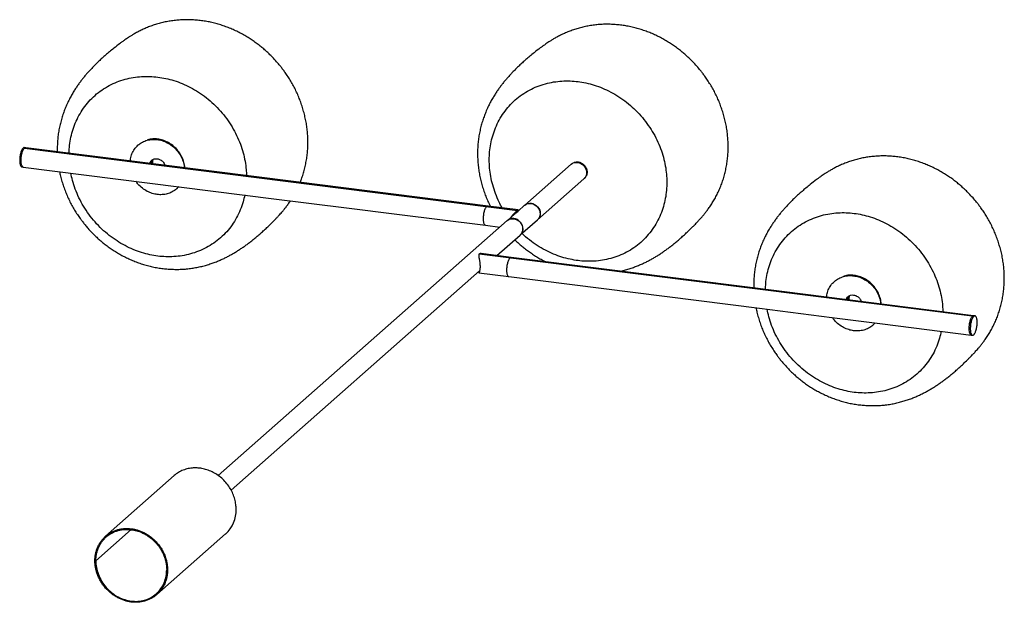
# Paper-space layout '_Dimétrica' of a CAD drawing. Header units: millimetres. Extents: x -115 to 900, y -38 to 562.
import ezdxf

# ---------------------------------------------------------------- set-up
doc = ezdxf.new("R2010")
doc.units = ezdxf.units.MM

psp = doc.layouts.new('_Dimétrica')

# ---------------------------------------------------------------- linework, layer by layer
at = {"color": 7, "linetype": 'Continuous', "lineweight": 25}
for p, q in [((-108.8, 430), (-110.2, 430.2)), ((-110, 429.5), (398.1, 365.5)), ((7.5, 433.1), (6.9, 432.7)), ((-112.7, 410.4), (-111.3, 410.2)), ((19.5, 414.7), (19.3, 413.9)), ((20.4, 414), (20.5, 413.7)), ((453.2, 413), (405.5, 370.9)), ((453.5, 413.2), (453.7, 413.5)), ((455, 414.2), (455.1, 414.5)), ((456, 414.5), (456.3, 414.9)), ((418.7, 355.9), (466.4, 398)), ((466.9, 398.5), (466.6, 398.3)), ((468.7, 400.9), (468.3, 400.6)), ((46.6, 387.7), (47.2, 388.1)), ((398.6, 366.1), (367.6, 370)), ((398.1, 365.5), (398.1, 364.1)), ((405.3, 370.8), (398.5, 364.8)), ((412.5, 372.7), (411.6, 372.7)), ((394.8, 361.5), (387.6, 355.2)), ((398.1, 364.4), (395, 361.7)), ((400.8, 340.2), (418.5, 355.8)), ((387.4, 355), (89.7, 92.4)), ((365.1, 350.2), (379.8, 348.3)), ((376.8, 319), (400.7, 340)), ((866.6, 256.6), (358.5, 320.6)), ((391.5, 317.1), (360.5, 321)), ((102.9, 77.4), (358.9, 303.2)), ((358, 301.2), (389, 297.3)), ((725, 292.8), (724.5, 292.4)), ((738, 273.7), (738, 273.4)), ((869.3, 256.9), (867.9, 257.1)), ((764.2, 247.4), (764.7, 247.8)), ((865.4, 237.2), (866.8, 237.1)), ((44.3, 92.4), (-26.5, 30)), ((0, 36.8), (-36.5, 4.6)), ((26.5, -30), (97.2, 32.4))]:
    psp.add_line(p, q, dxfattribs=at)
at = {"color": 7, "linetype": 'Continuous', "lineweight": 25, "flags": 128}
for points in [[(367.6, 370), (169.9, 394.9), (82.7, 405.9), (-108.8, 430)], [(-111.3, 410.2), (147, 377.6), (221.7, 368.2), (273.7, 361.7), (365.1, 350.2)], [(453.2, 413), (454.7, 414), (456.4, 414.7), (458.1, 415), (459.8, 414.9), (461.5, 414.6), (463.2, 413.8), (464.9, 412.7), (466.4, 411.3), (467.6, 409.7), (468.5, 407.9), (469, 406.1), (469.1, 404.3)], [(405.3, 370.8), (406.8, 371.8), (408.4, 372.5), (410.2, 372.7), (411.9, 372.7), (413.6, 372.3), (415.3, 371.6), (417, 370.5), (418.5, 369.1), (419.7, 367.4), (420.6, 365.6), (421.1, 363.8), (421.2, 362.1)], [(405.5, 370.9), (406.9, 371.9), (408.6, 372.6), (410.4, 372.9), (412.1, 372.8), (413.8, 372.5), (415.5, 371.7), (417.2, 370.7), (418.7, 369.2), (419.9, 367.6), (420.8, 365.8), (421.3, 364), (421.4, 362.2)], [(387.4, 355), (388.9, 356), (390.6, 356.7), (392.3, 357), (394, 356.9), (395.7, 356.6), (397.5, 355.8), (399.2, 354.8), (400.6, 353.3), (401.9, 351.7), (402.7, 349.9), (403.2, 348.1), (403.4, 346.3)], [(867.9, 257.1), (670.2, 282), (583, 293), (391.5, 317.1)], [(389, 297.3), (647.2, 264.7), (722, 255.3), (773.9, 248.8), (865.4, 237.2)]]:
    psp.add_lwpolyline(points, dxfattribs=at)
at = {"color": 7, "linetype": 'Continuous', "lineweight": 25}
for centre, radius, start, end in [((395.2, 346.3), 8.35, 312.1881, 0.9476), ((74.7, 57.1), 33.5, 312.245, 0.8906)]:
    psp.add_arc(centre, radius, start, end, dxfattribs=at)
for points, knots in [([(149.8, 518.6), (148.4, 520.2), (146.4, 522.4), (143.3, 525.5), (140.6, 528.1), (137.3, 531.1), (133.7, 534.1), (129.8, 537.1), (125.7, 540.1), (121.4, 542.9), (116.9, 545.6), (112.2, 548.2), (107.4, 550.6), (102.5, 552.7), (97.4, 554.7), (92.3, 556.5), (87, 558), (81.8, 559.3), (76.4, 560.3), (71, 561.1), (65.6, 561.6), (60.2, 561.9), (54.9, 561.9), (49.5, 561.6), (44.2, 561.1), (38.9, 560.3), (33.7, 559.3), (28.6, 558.1), (23.7, 556.6), (19, 554.9), (14.4, 553), (10.2, 551.1), (6.4, 549.1), (2.9, 547.2), (0, 545.4), (-2.6, 543.8), (-4.7, 542.4), (-6.6, 541.1), (-8.1, 540), (-9.4, 539.1), (-10.5, 538.3), (-13.4, 536.1), (-17.3, 533), (-22.3, 529), (-26.3, 525.6), (-29.9, 522.4), (-33.3, 519.3), (-36.4, 516.3), (-39.3, 513.3), (-42.1, 510.4), (-44.7, 507.6), (-47.2, 504.7), (-49.6, 501.8), (-51.9, 498.8), (-54.2, 495.7), (-56.4, 492.5), (-58.7, 489.1), (-61, 485.3), (-63.3, 481), (-65.6, 476.4), (-67.7, 471.6), (-69.6, 466.7), (-71.3, 461.7), (-72.8, 456.5), (-74, 451.1), (-75, 445.7), (-75.7, 440.1), (-76.1, 434.6), (-76.3, 429.8), (-76.2, 426.9), (-76.2, 425.9)], [0, 0, 0, 0, 0.018804, 0.026428, 0.039082, 0.052218, 0.066306, 0.081003, 0.096173, 0.111703, 0.127516, 0.143552, 0.159767, 0.176127, 0.192604, 0.209175, 0.225822, 0.242527, 0.259276, 0.276056, 0.292851, 0.309647, 0.326428, 0.343175, 0.359864, 0.376465, 0.392936, 0.409219, 0.425227, 0.440835, 0.45586, 0.470062, 0.483163, 0.494928, 0.505255, 0.514201, 0.521946, 0.528732, 0.534816, 0.540457, 0.545918, 0.551843, 0.586594, 0.610851, 0.632618, 0.652037, 0.669566, 0.685567, 0.700327, 0.71409, 0.727066, 0.73945, 0.751419, 0.763143, 0.774789, 0.786462, 0.79824, 0.811772, 0.82608, 0.841425, 0.857847, 0.873326, 0.889334, 0.905749, 0.922459, 0.939376, 0.95643, 0.973571, 0.990765, 1, 1, 1, 1]), ([(582.8, 514), (581.4, 515.5), (579.4, 517.7), (576.3, 520.8), (573.6, 523.4), (570.3, 526.4), (566.7, 529.4), (562.8, 532.4), (558.7, 535.4), (554.4, 538.2), (549.9, 541), (545.2, 543.5), (540.4, 545.9), (535.5, 548.1), (530.4, 550), (525.3, 551.8), (520.1, 553.3), (514.8, 554.6), (509.4, 555.6), (504.1, 556.4), (498.7, 556.9), (493.3, 557.2), (487.9, 557.2), (482.5, 557), (477.2, 556.4), (471.9, 555.7), (466.7, 554.6), (461.7, 553.4), (456.7, 551.9), (452, 550.2), (447.5, 548.4), (443.2, 546.4), (439.4, 544.5), (436, 542.6), (433, 540.8), (430.4, 539.1), (428.3, 537.7), (426.4, 536.4), (424.9, 535.3), (423.6, 534.4), (422.5, 533.6), (419.7, 531.5), (415.7, 528.4), (410.8, 524.4), (406.7, 520.9), (403.1, 517.7), (399.7, 514.6), (396.6, 511.6), (393.7, 508.7), (391, 505.8), (388.4, 502.9), (385.9, 500), (383.4, 497.1), (381.1, 494.1), (378.8, 491), (376.6, 487.8), (374.4, 484.4), (372.1, 480.6), (369.7, 476.4), (367.4, 471.8), (365.3, 466.9), (363.4, 462), (361.7, 457), (360.2, 451.8), (359, 446.5), (358, 441), (357.3, 435.5), (356.9, 429.9), (356.8, 424.3), (356.9, 418.6), (357.3, 413), (357.9, 407.4), (358.9, 401.8), (360.1, 396.2), (361.6, 390.7), (363.3, 385.3), (365.2, 380), (367.4, 374.8), (369.1, 371.4), (369.9, 369.7)], [0, 0, 0, 0, 0.0161817, 0.0227427, 0.033632, 0.0449365, 0.05706, 0.0697083, 0.0827624, 0.0961271, 0.1097348, 0.123535, 0.1374893, 0.151568, 0.1657473, 0.1800077, 0.1943331, 0.208709, 0.2231229, 0.2375627, 0.2520159, 0.2664699, 0.2809109, 0.2953225, 0.3096846, 0.3239709, 0.3381454, 0.3521576, 0.3659336, 0.379365, 0.3922955, 0.4045166, 0.4157905, 0.4259154, 0.4348021, 0.4425008, 0.4491663, 0.4550056, 0.4602416, 0.4650961, 0.4697954, 0.474894, 0.5047997, 0.5256741, 0.5444059, 0.5611168, 0.5762022, 0.5899718, 0.602674, 0.6145172, 0.6256843, 0.6363409, 0.6466411, 0.656731, 0.6667523, 0.6767982, 0.6869335, 0.6985791, 0.7108918, 0.7240967, 0.7382293, 0.7515501, 0.7653258, 0.7794513, 0.7938318, 0.8083896, 0.8230657, 0.8378169, 0.8526128, 0.8674317, 0.8822584, 0.8970814, 0.9118909, 0.9266805, 0.9414436, 0.9561726, 0.9708567, 0.9854792, 1, 1, 1, 1]), ([(174, 394.4), (174.4, 395.5), (175.6, 398.2), (177.1, 402.8), (178.6, 408), (179.8, 413.4), (180.8, 418.8), (181.5, 424.3), (181.9, 429.9), (182, 435.5), (181.9, 441.1), (181.5, 446.7), (180.9, 452.2), (179.9, 457.8), (178.7, 463.4), (177.3, 468.8), (175.6, 474.3), (173.7, 479.6), (171.5, 484.8), (169.1, 490), (166.5, 494.9), (163.7, 499.7), (160.9, 504.2), (158.2, 508.1), (155.7, 511.4), (153, 514.9), (151, 517.2), (149.8, 518.6)], [0, 0, 0, 0, 0.026632, 0.068317, 0.110341, 0.152577, 0.194948, 0.237401, 0.279901, 0.322425, 0.364954, 0.407475, 0.449974, 0.492441, 0.534865, 0.577232, 0.619523, 0.66171, 0.703753, 0.745581, 0.787062, 0.82793, 0.867523, 0.903669, 0.931851, 0.958425, 1, 1, 1, 1]), ([(504.1, 302.9), (504.2, 302.9), (506, 303.3), (509.3, 304.2), (514, 305.6), (518.5, 307.2), (522.7, 308.8), (526.7, 310.6), (530.4, 312.3), (533.9, 314.1), (537.3, 316), (540.5, 317.9), (543.7, 319.9), (546.9, 322), (550, 324.2), (553.2, 326.5), (556.4, 328.9), (559.6, 331.5), (563, 334.3), (566.4, 337.3), (570.1, 340.6), (574, 344.2), (577.5, 347.6), (580.2, 350.4), (581.8, 352.1), (582.9, 353.2), (584, 354.4), (585.2, 355.7), (586.6, 357.2), (588.2, 359), (590, 361.2), (592, 363.7), (594.3, 366.8), (596.8, 370.3), (599.4, 374.3), (601.9, 378.6), (604.2, 383.2), (606.4, 388), (608.4, 393), (610.1, 398.1), (611.6, 403.4), (612.8, 408.7), (613.8, 414.2), (614.5, 419.7), (614.9, 425.2), (615.1, 430.8), (614.9, 436.4), (614.5, 442), (613.9, 447.6), (613, 453.2), (611.8, 458.7), (610.3, 464.2), (608.6, 469.6), (606.7, 474.9), (604.5, 480.2), (602.1, 485.3), (599.5, 490.3), (596.7, 495.1), (593.9, 499.5), (591.2, 503.4), (588.8, 506.7), (586.1, 510.2), (584, 512.5), (582.8, 514)], [0, 0, 0, 0, 0.000902, 0.018498, 0.0355, 0.051798, 0.067317, 0.082035, 0.095983, 0.109349, 0.122742, 0.136202, 0.149854, 0.163883, 0.178476, 0.193832, 0.210157, 0.227676, 0.246638, 0.267331, 0.29011, 0.315469, 0.344236, 0.361674, 0.37255, 0.379067, 0.385168, 0.392056, 0.399509, 0.407833, 0.417345, 0.428369, 0.441226, 0.456188, 0.473392, 0.490588, 0.508728, 0.527494, 0.546658, 0.566072, 0.585645, 0.605316, 0.62505, 0.644823, 0.664617, 0.684422, 0.70423, 0.724034, 0.743828, 0.763607, 0.783365, 0.803097, 0.822794, 0.842443, 0.862024, 0.881505, 0.900825, 0.919859, 0.9383, 0.955134, 0.96826, 0.980637, 1, 1, 1, 1]), ([(-64, 424.4), (-64, 426.4), (-63.8, 431.2), (-62.7, 438.9), (-60.7, 447.2), (-57.8, 455.4), (-54, 463.3), (-49.3, 470.8), (-43.8, 477.8), (-37.5, 484.1), (-30.4, 489.6), (-22.8, 494.2), (-14.8, 497.9), (-6.5, 500.7), (2, 502.6), (10.6, 503.5), (19, 503.6), (27.3, 502.9), (35.6, 501.5), (44.1, 499.3), (52.6, 496.2), (61.1, 492.2), (69.4, 487.3), (77.5, 481.6), (85.1, 475), (92.1, 467.8), (98.4, 459.9), (104, 451.5), (108.7, 442.8), (112.5, 434), (115.4, 425), (117.3, 416.2), (118.5, 408.3), (118.6, 403.4), (118.7, 401.4)], [0, 0, 0, 0, 0.021227, 0.051299, 0.082264, 0.114015, 0.146425, 0.179346, 0.212618, 0.246067, 0.279516, 0.312788, 0.345709, 0.378119, 0.40987, 0.440835, 0.470907, 0.5, 0.529093, 0.559165, 0.59013, 0.621882, 0.654291, 0.687212, 0.720484, 0.753933, 0.787382, 0.820654, 0.853575, 0.885985, 0.917736, 0.948701, 0.978773, 1, 1, 1, 1]), ([(368.9, 417.5), (368.9, 420.2), (369.1, 425.9), (370.3, 434.2), (372.3, 442.5), (375.2, 450.7), (379, 458.7), (383.7, 466.2), (389.2, 473.1), (395.5, 479.4), (402.6, 484.9), (410.2, 489.6), (418.2, 493.3), (426.6, 496), (435.1, 497.9), (443.6, 498.8), (452, 498.9), (460.3, 498.3), (468.6, 496.8), (477.1, 494.6), (485.6, 491.5), (494.1, 487.5), (502.4, 482.7), (510.5, 476.9), (518.1, 470.4), (525.1, 463.1), (531.4, 455.2), (537, 446.9), (541.7, 438.2), (545.5, 429.3), (548.4, 420.4), (550.4, 411.5), (551.5, 402.9), (551.9, 394.4), (551.5, 386.1), (550.4, 377.7), (548.4, 369.4), (545.5, 361.2), (541.7, 353.3), (537, 345.8), (531.4, 338.8), (525.1, 332.5), (518.1, 327), (510.5, 322.4), (502.4, 318.7), (494.1, 315.9), (485.6, 314.1), (477.1, 313.1), (468.6, 313), (460.3, 313.7), (452, 315.1), (443.6, 317.3), (435.1, 320.4), (426.6, 324.4), (418.2, 329.3), (410.2, 335.1), (405, 339.3), (402.6, 341.7), (402.6, 341.7)], [0, 0, 0, 0, 0.016678, 0.033917, 0.051668, 0.06987, 0.088449, 0.107322, 0.126395, 0.14557, 0.164746, 0.183819, 0.202691, 0.22127, 0.239472, 0.257224, 0.274463, 0.291141, 0.307818, 0.325057, 0.342809, 0.361011, 0.37959, 0.398462, 0.417536, 0.436711, 0.455886, 0.474959, 0.493832, 0.512411, 0.530613, 0.548364, 0.565603, 0.582281, 0.598959, 0.616198, 0.633949, 0.652151, 0.67073, 0.689603, 0.708676, 0.727851, 0.747027, 0.7661, 0.784972, 0.803551, 0.821753, 0.839505, 0.856744, 0.873422, 0.890099, 0.907338, 0.92509, 0.943292, 0.961871, 0.980743, 0.999817, 1, 1, 1, 1]), ([(-1, 416.4), (-1, 417.2), (-0.8, 419.8), (0.6, 424), (3.1, 428.8), (6.8, 432.8), (11.3, 435.9), (16.3, 437.9), (21.5, 438.8), (26.8, 438.6), (32, 437.5), (37.2, 435.3), (42.3, 432), (46.8, 427.8), (50.4, 422.8), (53, 417.4), (54.4, 412.9), (54.5, 410.2), (54.6, 409.4)], [0, 0, 0, 0, 0.02866, 0.094545, 0.163169, 0.233249, 0.303329, 0.371954, 0.437839, 0.5, 0.562162, 0.628046, 0.696671, 0.766751, 0.836831, 0.905455, 0.97134, 1, 1, 1, 1]), ([(55.2, 409.4), (55.1, 410.3), (54.9, 413.2), (53.5, 417.9), (50.9, 423.3), (47.3, 428.3), (42.8, 432.5), (37.8, 435.8), (32.5, 437.9), (27.3, 439.1), (22.1, 439.2), (18.5, 438.8), (16.7, 438.1), (16.6, 438.1)], [0, 0, 0, 0, 0.054893, 0.157886, 0.26516, 0.37471, 0.484261, 0.591535, 0.694528, 0.791699, 0.888871, 0.991863, 1, 1, 1, 1]), ([(-111.4, 429.7), (-111.6, 429.5), (-112.1, 429), (-112.7, 427.9), (-113.4, 426.5), (-113.9, 424.8), (-114.4, 422.9), (-114.7, 420.9), (-114.9, 419), (-115, 417.1), (-114.9, 415.4), (-114.7, 413.8), (-114.4, 412.4), (-113.9, 411.3), (-113.4, 410.6), (-112.9, 410.3), (-112.7, 410.4), (-112.7, 410.4)], [0, 0, 0, 0, 0.0658323, 0.135608, 0.2082844, 0.2825032, 0.356722, 0.4293985, 0.4991742, 0.5650065, 0.6308388, 0.7006144, 0.7732909, 0.8475097, 0.9217285, 0.994405, 1, 1, 1, 1]), ([(-111.3, 410.2), (-111.3, 410.2), (-111.5, 410.2), (-112, 410.5), (-112.5, 411.2), (-113, 412.3), (-113.3, 413.7), (-113.5, 415.3), (-113.6, 417), (-113.5, 418.8), (-113.3, 420.7), (-113, 422.7), (-112.5, 424.6), (-112, 426.3), (-111.3, 427.7), (-110.7, 428.9), (-110.2, 429.3), (-110, 429.5)], [0, 0, 0, 0, 0.003829, 0.076635, 0.150985, 0.225336, 0.298142, 0.368041, 0.43399, 0.499939, 0.569839, 0.642645, 0.716995, 0.791346, 0.864151, 0.934051, 1, 1, 1, 1]), ([(-110.2, 430.2), (-110.4, 430.2), (-110.8, 430.2), (-111.2, 429.9), (-111.4, 429.7)], [0, 0, 0, 0, 0.493648, 1, 1, 1, 1]), ([(-110, 429.5), (-109.8, 429.7), (-109.4, 430), (-109, 430), (-108.8, 430)], [0, 0, 0, 0, 0.4995416, 1, 1, 1, 1]), ([(18.9, 413.9), (18.9, 414.1), (19, 414.7), (19.7, 415.7), (20.8, 417), (22.1, 417.9), (24.1, 418.7), (26.8, 418.9), (29.5, 418), (31.4, 416.7), (32.8, 415.5), (33.8, 414), (34.5, 412.8), (34.7, 412.1), (34.7, 411.9)], [0, 0, 0, 0, 0.01702, 0.09888, 0.182477, 0.266074, 0.347934, 0.5, 0.652066, 0.733926, 0.817523, 0.90112, 0.98298, 1, 1, 1, 1]), ([(21.1, 417.1), (20.8, 416.8), (20.4, 416.4), (20.1, 415.9), (20.1, 415.8)], [0, 0, 0, 0, 0.7596825, 1, 1, 1, 1]), ([(21, 417), (20.8, 416.6), (20.5, 415.6), (20.5, 414.6), (20.4, 414)], [0, 0, 0, 0, 0.454926, 1, 1, 1, 1]), ([(20.6, 413.7), (20.6, 413.9), (20.6, 414.6), (20.7, 415.8), (21, 416.7), (21.1, 417.1)], [0, 0, 0, 0, 0.122558, 0.607797, 1, 1, 1, 1]), ([(21.4, 413.6), (21.4, 413.9), (21.3, 414.7), (21.5, 416), (21.8, 417.2), (22.1, 417.8), (22.2, 417.9)], [0, 0, 0, 0, 0.158846, 0.520738, 0.904308, 1, 1, 1, 1]), ([(22.5, 418), (22.3, 417.5), (22, 416.5), (21.8, 414.9), (21.9, 414), (22, 413.5)], [0, 0, 0, 0, 0.374946, 0.728703, 1, 1, 1, 1]), ([(382.2, 368.2), (381.1, 370.1), (378.5, 374.8), (375.2, 382.7), (372.3, 391.6), (370.3, 400.4), (369.1, 409.1), (368.9, 414.7), (368.9, 417.5)], [0, 0, 0, 0, 0.122781, 0.307044, 0.487567, 0.66362, 0.834594, 1, 1, 1, 1]), ([(867.3, 378.4), (865.9, 379.9), (863.9, 382.1), (860.8, 385.2), (858.1, 387.8), (854.8, 390.8), (851.2, 393.8), (847.4, 396.8), (843.2, 399.8), (838.9, 402.6), (834.4, 405.3), (829.8, 407.9), (825, 410.3), (820, 412.4), (815, 414.4), (809.8, 416.2), (804.6, 417.7), (799.3, 419), (794, 420), (788.6, 420.8), (783.2, 421.3), (777.8, 421.6), (772.4, 421.6), (767, 421.3), (761.7, 420.8), (756.4, 420), (751.3, 419), (746.2, 417.8), (741.3, 416.3), (736.5, 414.6), (732, 412.7), (727.8, 410.8), (723.9, 408.8), (720.5, 406.9), (717.5, 405.1), (715, 403.5), (712.8, 402.1), (711, 400.8), (709.4, 399.7), (708.1, 398.8), (707.1, 398), (704.2, 395.8), (700.2, 392.8), (695.3, 388.7), (691.3, 385.3), (687.6, 382.1), (684.2, 379), (681.1, 376), (678.2, 373), (675.5, 370.1), (672.9, 367.3), (670.4, 364.4), (668, 361.5), (665.6, 358.5), (663.4, 355.4), (661.1, 352.2), (658.9, 348.8), (656.6, 345), (654.2, 340.7), (652, 336.1), (649.8, 331.3), (647.9, 326.4), (646.2, 321.4), (644.8, 316.2), (643.5, 310.8), (642.6, 305.4), (641.9, 299.9), (641.4, 294.3), (641.3, 289.5), (641.4, 286.6), (641.4, 285.6)], [0, 0, 0, 0, 0.018804, 0.026428, 0.039082, 0.052218, 0.066306, 0.081003, 0.096173, 0.111703, 0.127516, 0.143552, 0.159767, 0.176127, 0.192604, 0.209175, 0.225822, 0.242527, 0.259276, 0.276056, 0.292851, 0.309647, 0.326428, 0.343175, 0.359864, 0.376465, 0.392936, 0.409219, 0.425227, 0.440835, 0.455861, 0.470062, 0.483163, 0.494928, 0.505255, 0.514201, 0.521946, 0.528732, 0.534816, 0.540457, 0.545918, 0.551843, 0.586594, 0.610851, 0.632618, 0.652037, 0.669566, 0.685567, 0.700327, 0.71409, 0.727066, 0.73945, 0.751419, 0.763144, 0.774789, 0.786462, 0.79824, 0.811772, 0.82608, 0.841425, 0.857847, 0.873326, 0.889334, 0.905749, 0.922459, 0.939376, 0.95643, 0.973571, 0.990765, 1, 1, 1, 1]), ([(455.1, 414.4), (455, 414.4), (455, 414.3), (454.9, 414.2), (454.9, 414.1)], [0, 0, 0, 0, 0.434182, 1, 1, 1, 1]), ([(456.5, 415), (456.6, 415.1), (457.3, 415.3), (458.6, 415.5), (460.3, 415.5), (462.1, 415.1), (463.8, 414.3), (465.5, 413.3), (467, 411.8), (468.2, 410.2), (469.1, 408.4), (469.6, 406.6), (469.7, 405.4), (469.7, 404.8)], [0, 0, 0, 0, 0.024001, 0.121203, 0.212911, 0.30462, 0.401821, 0.503064, 0.606456, 0.709847, 0.81109, 0.908292, 1, 1, 1, 1]), ([(-73.9, 405.5), (-73.6, 403.9), (-72.9, 400.6), (-71.5, 395.4), (-69.7, 390), (-67.8, 384.7), (-65.6, 379.5), (-63.2, 374.4), (-60.5, 369.4), (-57.8, 364.7), (-54.9, 360.4), (-52.3, 356.7), (-49.9, 353.5), (-47.5, 350.4), (-44.3, 346.7), (-41.3, 343.4), (-38.2, 340.3), (-35.6, 337.8), (-32.3, 334.8), (-28.7, 331.8), (-24.8, 328.8), (-20.7, 325.9), (-16.4, 323.1), (-11.9, 320.4), (-7.2, 317.9), (-2.4, 315.6), (2.5, 313.4), (7.6, 311.5), (12.7, 309.8), (18, 308.3), (23.3, 307.1), (28.6, 306.1), (34.1, 305.4), (39.5, 305), (44.9, 304.8), (50.3, 304.8), (55.7, 305.1), (61, 305.7), (66.2, 306.5), (71.3, 307.6), (76.3, 308.8), (81, 310.3), (85.5, 311.8), (89.7, 313.5), (93.7, 315.2), (97.4, 317), (100.9, 318.8), (104.2, 320.7), (107.5, 322.6), (110.7, 324.6), (113.9, 326.7), (117, 328.9), (120.2, 331.2), (123.4, 333.6), (126.6, 336.2), (130, 339), (133.4, 342), (137.1, 345.3), (141, 348.9), (144.4, 352.3), (147.1, 355.1), (148.8, 356.8), (149.9, 357.9), (150.9, 359), (152.1, 360.3), (153.6, 361.9), (155.2, 363.7), (157, 365.9), (159, 368.4), (161.3, 371.4), (163, 373.8), (163.9, 375.3), (164.1, 375.5)], [0, 0, 0, 0, 0.014349, 0.031749, 0.049108, 0.066414, 0.083648, 0.100776, 0.117734, 0.134385, 0.150368, 0.16501, 0.175387, 0.186724, 0.200481, 0.219386, 0.227076, 0.239837, 0.253084, 0.267291, 0.282112, 0.297407, 0.313064, 0.329004, 0.345169, 0.361514, 0.378004, 0.394612, 0.411314, 0.428091, 0.444925, 0.461797, 0.478687, 0.495574, 0.512431, 0.529227, 0.545919, 0.562453, 0.578758, 0.594746, 0.610316, 0.625359, 0.63978, 0.653512, 0.666535, 0.678877, 0.690704, 0.702554, 0.714465, 0.726544, 0.738957, 0.75187, 0.765457, 0.779902, 0.795404, 0.812182, 0.830492, 0.850648, 0.873087, 0.898541, 0.91397, 0.923594, 0.92936, 0.934758, 0.940853, 0.947448, 0.954813, 0.96323, 0.972984, 0.984361, 0.997599, 1, 1, 1, 1]), ([(117, 381.4), (116.4, 379), (115.3, 373.7), (112.4, 365.9), (108.7, 357.9), (104, 350.4), (98.4, 343.5), (92.1, 337.2), (85.1, 331.7), (77.5, 327.1), (69.4, 323.3), (61.1, 320.6), (52.6, 318.7), (44.1, 317.8), (35.6, 317.7), (27.3, 318.3), (19, 319.8), (10.6, 322), (2, 325.1), (-6.5, 329.1), (-14.8, 334), (-22.8, 339.7), (-30.4, 346.2), (-37.5, 353.5), (-43.8, 361.4), (-49.3, 369.7), (-54, 378.4), (-57.8, 387.3), (-60.6, 395.9), (-61.8, 401.5), (-62.3, 404)], [0, 0, 0, 0, 0.030177, 0.065887, 0.102338, 0.139364, 0.176784, 0.214404, 0.252024, 0.289444, 0.326471, 0.362921, 0.398632, 0.433458, 0.46728, 0.5, 0.53272, 0.566542, 0.601368, 0.637079, 0.673529, 0.710556, 0.747976, 0.785596, 0.823216, 0.860636, 0.897662, 0.934113, 0.969823, 1, 1, 1, 1]), ([(469.1, 404.3), (469.1, 404.2), (469.1, 404), (469.1, 403.8), (469.1, 403.5), (469.1, 403.2), (469, 402.9), (469, 402.4), (468.8, 401.8), (468.5, 400.9), (468.1, 400.1), (467.7, 399.5), (467.4, 399), (467.1, 398.6), (466.7, 398.3), (466.5, 398.1), (466.4, 398)], [0, 0, 0, 0, 0.038898, 0.077723, 0.116513, 0.155303, 0.194129, 0.233028, 0.356497, 0.47997, 0.608585, 0.737205, 0.802989, 0.8686, 0.934211, 1, 1, 1, 1]), ([(467.7, 399.5), (467.8, 399.6), (467.9, 399.6), (468, 399.7), (468.1, 399.7)], [0, 0, 0, 0, 0.5658178, 1, 1, 1, 1]), ([(468.1, 399.8), (468.1, 399.8), (468, 399.7), (467.9, 399.7), (467.8, 399.6)], [0, 0, 0, 0, 0.107249, 1, 1, 1, 1]), ([(469.7, 404.8), (469.6, 404.2), (469.6, 403.1), (469.2, 401.8), (468.9, 401.2), (468.8, 401)], [0, 0, 0, 0, 0.430736, 0.887273, 1, 1, 1, 1]), ([(48.7, 390), (48.1, 389.2), (46.2, 387), (42.2, 384.4), (37.3, 382.4), (32, 381.6), (26.8, 381.7), (21.5, 382.9), (16.3, 385), (11.3, 388.3), (7.3, 391.9), (5.5, 394.6), (4.8, 395.5)], [0, 0, 0, 0, 0.065957, 0.179988, 0.291649, 0.398854, 0.5, 0.601146, 0.70835, 0.820012, 0.934043, 1, 1, 1, 1]), ([(672.9, 206.9), (674.3, 205.3), (676.2, 203.1), (679.3, 200), (682, 197.5), (685.3, 194.5), (688.9, 191.5), (692.7, 188.5), (696.8, 185.6), (701.1, 182.8), (705.6, 180.1), (710.3, 177.6), (715.1, 175.3), (720.1, 173.1), (725.1, 171.2), (730.3, 169.5), (735.5, 168), (740.8, 166.8), (746.2, 165.8), (751.6, 165.1), (757, 164.7), (762.5, 164.5), (767.9, 164.5), (773.3, 164.8), (778.6, 165.4), (783.8, 166.2), (788.9, 167.3), (793.8, 168.5), (798.5, 170), (803, 171.5), (807.3, 173.2), (811.2, 174.9), (814.9, 176.7), (818.4, 178.5), (821.8, 180.4), (825.1, 182.3), (828.3, 184.3), (831.4, 186.4), (834.6, 188.6), (837.7, 190.9), (840.9, 193.3), (844.2, 195.9), (847.5, 198.7), (851, 201.7), (854.6, 205), (858.5, 208.6), (862, 212), (864.7, 214.8), (866.3, 216.5), (867.4, 217.6), (868.5, 218.7), (869.7, 220), (871.1, 221.6), (872.7, 223.4), (874.5, 225.6), (876.6, 228.1), (878.8, 231.1), (881.3, 234.7), (883.9, 238.7), (886.4, 243), (888.7, 247.6), (890.9, 252.4), (892.9, 257.3), (894.6, 262.5), (896.1, 267.7), (897.4, 273.1), (898.3, 278.5), (899, 284), (899.4, 289.6), (899.6, 295.2), (899.5, 300.8), (899.1, 306.4), (898.4, 312), (897.5, 317.5), (896.3, 323.1), (894.8, 328.5), (893.1, 334), (891.2, 339.3), (889, 344.5), (886.6, 349.7), (884, 354.7), (881.3, 359.4), (878.4, 363.9), (875.7, 367.8), (873.3, 371.1), (870.6, 374.6), (868.6, 376.9), (867.3, 378.4)], [0, 0, 0, 0, 0.0147888, 0.0208053, 0.0307874, 0.0411507, 0.0522649, 0.063859, 0.0758239, 0.0880722, 0.1005421, 0.1131877, 0.125974, 0.138874, 0.151866, 0.164932, 0.1780564, 0.1912251, 0.2044239, 0.2176368, 0.2308472, 0.2440346, 0.2571737, 0.2702317, 0.2831658, 0.2959209, 0.3084285, 0.3206085, 0.3323768, 0.3436581, 0.3544006, 0.364588, 0.3742429, 0.3834948, 0.3927655, 0.4020827, 0.4115325, 0.4212429, 0.4313447, 0.4419738, 0.4532739, 0.4654005, 0.4785258, 0.4928492, 0.508617, 0.5261706, 0.5460829, 0.5581533, 0.5656819, 0.5701928, 0.5744154, 0.5791835, 0.5843424, 0.5901043, 0.5966883, 0.6043194, 0.6132189, 0.6235753, 0.6354838, 0.6473867, 0.6599431, 0.6729329, 0.6861983, 0.6996371, 0.7131849, 0.7268015, 0.7404613, 0.7541476, 0.7678492, 0.7815583, 0.7952692, 0.8089773, 0.8226785, 0.8363694, 0.8500464, 0.8637048, 0.8773388, 0.8909397, 0.9044938, 0.9179784, 0.9313516, 0.9445267, 0.9572912, 0.968944, 0.9780297, 0.9865969, 1, 1, 1, 1]), ([(365.1, 350.2), (365.1, 350.2), (364.8, 350.1), (364.4, 350.4), (363.8, 351.1), (363.4, 352.2), (363.1, 353.6), (362.9, 355.2), (362.8, 356.9), (362.9, 358.8), (363.1, 360.7), (363.4, 362.7), (363.8, 364.6), (364.4, 366.3), (365, 367.7), (365.7, 368.8), (366.2, 369.3), (366.4, 369.5)], [0, 0, 0, 0, 0.003829, 0.076635, 0.150985, 0.225336, 0.298142, 0.368041, 0.43399, 0.499939, 0.569839, 0.642645, 0.716995, 0.791346, 0.864151, 0.934051, 1, 1, 1, 1]), ([(366.4, 369.5), (366.6, 369.7), (367, 370), (367.4, 370), (367.6, 370)], [0, 0, 0, 0, 0.506352, 1, 1, 1, 1]), ([(391.7, 358.8), (391.8, 359), (392.2, 359.8), (393.1, 361), (394.5, 362.4), (395.8, 363.7), (397.2, 364.8), (397.8, 365.3), (398.1, 365.5)], [0, 0, 0, 0, 0.057406, 0.24483, 0.431853, 0.618727, 0.808247, 1, 1, 1, 1]), ([(398.1, 365.5), (398.3, 365.7), (398.6, 366), (398.6, 366), (398.6, 366)], [0, 0, 0, 0, 0.638445, 1, 1, 1, 1]), ([(398.5, 364.5), (398.5, 364.7), (398.5, 365), (398.6, 365.2), (398.6, 365.4), (398.6, 365.5), (398.6, 365.7), (398.6, 365.9), (398.6, 366.1)], [0, 0, 0, 0, 0.313019, 0.417866, 0.504146, 0.580208, 0.739047, 1, 1, 1, 1]), ([(403.6, 346.5), (403.6, 346.6), (403.6, 346.8), (403.6, 347.1), (403.5, 347.4), (403.5, 347.6), (403.5, 347.9), (403.4, 348.4), (403.2, 349.1), (402.9, 350.1), (402.5, 351), (401.9, 352.1), (400.9, 353.5), (399.4, 355), (397.7, 356), (396, 356.8), (394.2, 357.1), (392.8, 357.2), (391.6, 357.1), (390.8, 356.9), (389.9, 356.6), (389.2, 356.3), (388.7, 356), (388.3, 355.7), (387.9, 355.5), (387.7, 355.3), (387.6, 355.2)], [0, 0, 0, 0, 0.012975, 0.025926, 0.038865, 0.051804, 0.064756, 0.077731, 0.118917, 0.160104, 0.203006, 0.24591, 0.333424, 0.420939, 0.506634, 0.58891, 0.666535, 0.744161, 0.785346, 0.826533, 0.869435, 0.912339, 0.934283, 0.956169, 0.978055, 1, 1, 1, 1]), ([(395.7, 362.3), (395.8, 362.4), (396.4, 362.8), (397.3, 363.4), (397.9, 363.9), (398.1, 364.1)], [0, 0, 0, 0, 0.104033, 0.553194, 1, 1, 1, 1]), ([(398.1, 364.1), (398.3, 364.3), (398.5, 364.5), (398.5, 364.5), (398.5, 364.5)], [0, 0, 0, 0, 0.8651948, 1, 1, 1, 1]), ([(421.2, 362.1), (421.2, 362), (421.2, 361.8), (421.2, 361.5), (421.2, 361.2), (421.2, 360.9), (421.1, 360.7), (421.1, 360.2), (420.9, 359.5), (420.6, 358.7), (420.2, 357.9), (419.8, 357.2), (419.4, 356.7), (419.2, 356.4), (418.8, 356.1), (418.6, 355.9), (418.5, 355.8)], [0, 0, 0, 0, 0.038898, 0.077723, 0.116513, 0.155303, 0.194129, 0.233028, 0.356497, 0.47997, 0.608585, 0.737205, 0.802989, 0.8686, 0.934211, 1, 1, 1, 1]), ([(421.4, 362.2), (421.4, 361.7), (421.4, 361.1), (421.2, 360), (421, 359.4), (420.5, 358.3), (420.2, 357.8), (419.5, 356.8), (419.1, 356.3), (418.7, 355.9)], [0, 0, 0, 0, 0.25, 0.25, 0.5, 0.5, 0.75, 0.75, 1, 1, 1, 1]), ([(653.5, 284.1), (653.6, 286.1), (653.7, 291), (654.8, 298.6), (656.8, 306.9), (659.7, 315.1), (663.5, 323), (668.2, 330.6), (673.7, 337.5), (680.1, 343.8), (687.1, 349.3), (694.7, 353.9), (702.7, 357.6), (711.1, 360.4), (719.6, 362.3), (728.1, 363.2), (736.5, 363.3), (744.9, 362.6), (753.2, 361.2), (761.6, 359), (770.1, 355.9), (778.6, 351.9), (787, 347), (795, 341.3), (802.6, 334.7), (809.6, 327.5), (816, 319.6), (821.5, 311.2), (826.2, 302.5), (830, 293.7), (832.9, 284.7), (834.9, 275.9), (836, 268), (836.1, 263.1), (836.2, 261.1)], [0, 0, 0, 0, 0.021227, 0.051299, 0.082264, 0.114015, 0.146425, 0.179346, 0.212618, 0.246067, 0.279516, 0.312788, 0.345709, 0.378118, 0.40987, 0.440835, 0.470907, 0.5, 0.529093, 0.559165, 0.59013, 0.621881, 0.654291, 0.687212, 0.720484, 0.753933, 0.787382, 0.820654, 0.853575, 0.885985, 0.917736, 0.948701, 0.978773, 1, 1, 1, 1]), ([(403.4, 346.3), (403.4, 346.2), (403.4, 346), (403.4, 345.8), (403.4, 345.5), (403.3, 345.2), (403.3, 344.9), (403.2, 344.4), (403, 343.8), (402.7, 342.9), (402.4, 342.1), (402, 341.5), (401.6, 341), (401.3, 340.6), (401, 340.3), (400.8, 340.1), (400.6, 340)], [0, 0, 0, 0, 0.038898, 0.077723, 0.116513, 0.155303, 0.194129, 0.233028, 0.356497, 0.47997, 0.608585, 0.737205, 0.802989, 0.8686, 0.934211, 1, 1, 1, 1]), ([(395.2, 335.2), (396, 334.5), (397.7, 332.8), (400.8, 330.1), (404.3, 327.2), (408.2, 324.2), (412.3, 321.3), (416.6, 318.4), (421.1, 315.8), (424.6, 313.8), (426.7, 312.8), (427.2, 312.6)], [0, 0, 0, 0, 0.076616, 0.1877548, 0.3069453, 0.431283, 0.5595961, 0.6909497, 0.8246795, 0.9602927, 1, 1, 1, 1]), ([(358.5, 320.6), (358.5, 320.6), (358.4, 320.5), (358.3, 320.5), (358.3, 320.4), (358.2, 320.3), (358.2, 320.2), (358.1, 320), (358, 319.7), (358, 319.2), (358, 318.6), (358.1, 317.9), (358.2, 317.1), (358.3, 316.3), (358.6, 315.2), (358.8, 313.9), (359, 312.6), (359.1, 311.6), (359.2, 310.6), (359.3, 309.7), (359.3, 309), (359.4, 308.5), (359.4, 308), (359.4, 307.7), (359.4, 307.5)], [0, 0, 0, 0, 0.012613, 0.025294, 0.03805, 0.050889, 0.063818, 0.094686, 0.126899, 0.185227, 0.251974, 0.306106, 0.375215, 0.436865, 0.498548, 0.622036, 0.686557, 0.746849, 0.81124, 0.873102, 0.905155, 0.936995, 0.968613, 1, 1, 1, 1]), ([(360.5, 321), (360.1, 321), (359.3, 321.1), (358.8, 320.8), (358.5, 320.6)], [0, 0, 0, 0, 0.43788, 1, 1, 1, 1]), ([(390.2, 316.6), (390, 316.4), (389.6, 315.9), (388.9, 314.8), (388.3, 313.4), (387.7, 311.7), (387.3, 309.8), (386.9, 307.8), (386.7, 305.9), (386.7, 304), (386.7, 302.3), (386.9, 300.8), (387.3, 299.4), (387.7, 298.2), (388.3, 297.6), (388.7, 297.2), (389, 297.3), (389, 297.3)], [0, 0, 0, 0, 0.0659492, 0.1358487, 0.2086543, 0.2830049, 0.3573554, 0.430161, 0.5000605, 0.5660097, 0.6319589, 0.7018585, 0.774664, 0.8490146, 0.9233652, 0.9961707, 1, 1, 1, 1]), ([(391.5, 317.1), (391.3, 317.1), (390.9, 317.1), (390.5, 316.8), (390.2, 316.6)], [0, 0, 0, 0, 0.500458, 1, 1, 1, 1]), ([(359.4, 307.5), (359.4, 306.9), (359.3, 305.6), (359.1, 304), (358.8, 302.8), (358.5, 301.9), (358.2, 301.4), (358, 301.1), (358, 301.2), (358, 301.2)], [0, 0, 0, 0, 0.163629, 0.326558, 0.487694, 0.647333, 0.806631, 0.965803, 1, 1, 1, 1]), ([(358.1, 302.5), (358.1, 302.4), (358.1, 302.2), (358.1, 302), (358, 301.9), (358, 301.8), (358, 301.6), (358, 301.3), (358, 301.2)], [0, 0, 0, 0, 0.194155, 0.317143, 0.418351, 0.507574, 0.693896, 1, 1, 1, 1]), ([(716.5, 276.2), (716.6, 276.9), (716.7, 279.5), (718.1, 283.7), (720.7, 288.5), (724.3, 292.5), (728.8, 295.6), (733.9, 297.6), (739.1, 298.5), (744.3, 298.3), (749.6, 297.2), (754.8, 295), (759.8, 291.7), (764.3, 287.5), (768, 282.5), (770.5, 277.1), (771.9, 272.6), (772.1, 269.9), (772.1, 269.1)], [0, 0, 0, 0, 0.0286595, 0.0945445, 0.1631686, 0.233249, 0.3033294, 0.3719534, 0.4378384, 0.4999999, 0.5621615, 0.6280465, 0.6966705, 0.7667509, 0.8368313, 0.9054554, 0.9713404, 1, 1, 1, 1]), ([(772.7, 269.1), (772.6, 270.1), (772.5, 272.9), (771.1, 277.6), (768.5, 283), (764.8, 288), (760.3, 292.2), (755.3, 295.5), (750.1, 297.6), (744.8, 298.8), (739.6, 298.9), (736, 298.5), (734.3, 297.8), (734.1, 297.8)], [0, 0, 0, 0, 0.0548932, 0.1578855, 0.2651597, 0.3747104, 0.484261, 0.5915352, 0.6945275, 0.7916993, 0.8888711, 0.9918635, 1, 1, 1, 1]), ([(736.4, 273.6), (736.4, 273.8), (736.6, 274.4), (737.3, 275.4), (738.3, 276.7), (739.7, 277.6), (741.6, 278.4), (744.3, 278.6), (747, 277.7), (749, 276.4), (750.3, 275.2), (751.4, 273.7), (752.1, 272.5), (752.2, 271.8), (752.2, 271.7)], [0, 0, 0, 0, 0.01702, 0.09888, 0.182477, 0.266074, 0.347934, 0.5, 0.652066, 0.733926, 0.817523, 0.90112, 0.98298, 1, 1, 1, 1]), ([(738.7, 276.8), (738.4, 276.5), (737.7, 275.8), (737, 274.7), (736.9, 273.9), (736.9, 273.6)], [0, 0, 0, 0, 0.343746, 0.773845, 1, 1, 1, 1]), ([(738.5, 276.7), (738.4, 276.3), (738, 275.3), (738, 274.3), (738, 273.7)], [0, 0, 0, 0, 0.454926, 1, 1, 1, 1]), ([(738.2, 273.4), (738.2, 273.6), (738.1, 274.3), (738.2, 275.5), (738.5, 276.4), (738.7, 276.8)], [0, 0, 0, 0, 0.122555, 0.607796, 1, 1, 1, 1]), ([(739, 273.3), (738.9, 273.6), (738.8, 274.4), (739, 275.7), (739.3, 276.9), (739.6, 277.5), (739.7, 277.6)], [0, 0, 0, 0, 0.158843, 0.520737, 0.904308, 1, 1, 1, 1]), ([(740.1, 277.7), (739.9, 277.2), (739.5, 276.2), (739.4, 274.6), (739.5, 273.7), (739.5, 273.3)], [0, 0, 0, 0, 0.374948, 0.728705, 1, 1, 1, 1]), ([(643.7, 265.2), (644, 263.7), (644.7, 260.3), (646.1, 255.1), (647.8, 249.7), (649.8, 244.4), (652, 239.2), (654.4, 234.1), (657, 229.2), (659.8, 224.4), (662.6, 220.1), (665.2, 216.4), (667.6, 213.2), (670.1, 210.1), (671.9, 208), (672.9, 206.9)], [0, 0, 0, 0, 0.071573, 0.158362, 0.244951, 0.331275, 0.417238, 0.502672, 0.587259, 0.670313, 0.750037, 0.823072, 0.874832, 0.93138, 1, 1, 1, 1]), ([(834.5, 241.1), (834, 238.7), (832.8, 233.4), (830, 225.6), (826.2, 217.6), (821.5, 210.1), (816, 203.2), (809.6, 196.9), (802.6, 191.4), (795, 186.8), (787, 183), (778.6, 180.3), (770.1, 178.4), (761.6, 177.5), (753.2, 177.4), (744.9, 178), (736.5, 179.5), (728.1, 181.7), (719.6, 184.8), (711.1, 188.8), (702.7, 193.7), (694.7, 199.4), (687.1, 205.9), (680.1, 213.2), (673.7, 221.1), (668.2, 229.5), (663.5, 238.1), (659.7, 247), (656.9, 255.6), (655.7, 261.2), (655.2, 263.7)], [0, 0, 0, 0, 0.030177, 0.065887, 0.102338, 0.139364, 0.176784, 0.214404, 0.252024, 0.289444, 0.326471, 0.362921, 0.398632, 0.433458, 0.46728, 0.5, 0.53272, 0.566542, 0.601368, 0.637079, 0.673529, 0.710556, 0.747976, 0.785596, 0.823216, 0.860636, 0.897662, 0.934113, 0.969823, 1, 1, 1, 1]), ([(766.3, 249.7), (765.6, 248.9), (763.8, 246.7), (759.8, 244.1), (754.8, 242.1), (749.6, 241.3), (744.3, 241.4), (739.1, 242.6), (733.8, 244.7), (728.9, 248), (724.9, 251.6), (723, 254.3), (722.4, 255.3)], [0, 0, 0, 0, 0.065957, 0.179988, 0.291649, 0.398854, 0.5, 0.601146, 0.708351, 0.820012, 0.934043, 1, 1, 1, 1]), ([(866.6, 256.6), (866.4, 256.4), (866, 255.9), (865.3, 254.8), (864.7, 253.4), (864.1, 251.7), (863.7, 249.7), (863.3, 247.8), (863.1, 245.8), (863.1, 244), (863.1, 242.3), (863.3, 240.7), (863.7, 239.3), (864.1, 238.2), (864.7, 237.5), (865.1, 237.2), (865.4, 237.3), (865.4, 237.3)], [0, 0, 0, 0, 0.065832, 0.135608, 0.208284, 0.282503, 0.356722, 0.429399, 0.499174, 0.565006, 0.630839, 0.700614, 0.773291, 0.84751, 0.921729, 0.994405, 1, 1, 1, 1]), ([(868, 256.4), (868.2, 256.6), (868.5, 256.7), (868.9, 256.9), (869.1, 256.9), (869.6, 256.9), (869.8, 256.8), (870.2, 256.4), (870.4, 256.2), (870.7, 255.6), (870.9, 255.2), (871.1, 254.3), (871.2, 253.9), (871.4, 252.9), (871.5, 252.3), (871.5, 251.2), (871.6, 250.7), (871.6, 249.5), (871.5, 249), (871.5, 247.7), (871.4, 247.1), (871.2, 245.8), (871.1, 245.1), (870.9, 243.8), (870.7, 243.1), (870.4, 241.9), (870.2, 241.3), (869.8, 240.3), (869.6, 239.8), (869.1, 238.9), (868.9, 238.6), (868.5, 238), (868.2, 237.7), (867.8, 237.4), (867.6, 237.2), (867.2, 237.1), (866.9, 237), (866.5, 237.1), (866.3, 237.2), (865.9, 237.6), (865.7, 237.8), (865.4, 238.4), (865.2, 238.8), (864.9, 239.6), (864.8, 240.1), (864.7, 241.1), (864.6, 241.7), (864.5, 242.8), (864.5, 243.3), (864.5, 244.4), (864.5, 245), (864.6, 246.3), (864.7, 246.9), (864.8, 248.2), (864.9, 248.9), (865.2, 250.2), (865.4, 250.8), (865.7, 252.1), (865.9, 252.6), (866.3, 253.7), (866.5, 254.2), (866.9, 255), (867.2, 255.4), (867.6, 256), (867.8, 256.2), (868, 256.4)], [0, 0, 0, 0, 0.03125, 0.03125, 0.0625, 0.0625, 0.09375, 0.09375, 0.125, 0.125, 0.15625, 0.15625, 0.1875, 0.1875, 0.21875, 0.21875, 0.25, 0.25, 0.28125, 0.28125, 0.3125, 0.3125, 0.34375, 0.34375, 0.375, 0.375, 0.40625, 0.40625, 0.4375, 0.4375, 0.46875, 0.46875, 0.5, 0.5, 0.53125, 0.53125, 0.5625, 0.5625, 0.59375, 0.59375, 0.625, 0.625, 0.65625, 0.65625, 0.6875, 0.6875, 0.71875, 0.71875, 0.75, 0.75, 0.78125, 0.78125, 0.8125, 0.8125, 0.84375, 0.84375, 0.875, 0.875, 0.90625, 0.90625, 0.9375, 0.9375, 0.96875, 0.96875, 1, 1, 1, 1]), ([(867.9, 257.1), (867.7, 257.1), (867.3, 257.1), (866.8, 256.8), (866.6, 256.6)], [0, 0, 0, 0, 0.493648, 1, 1, 1, 1]), ([(108.1, 57.6), (108.1, 59.3), (108, 61), (107.5, 64.6), (107.2, 66.4), (106.2, 70), (105.5, 71.9), (104, 75.5), (103.1, 77.3), (101, 80.8), (99.8, 82.5), (97.2, 85.7), (95.8, 87.3), (92.8, 90.1), (91.2, 91.4), (87.9, 93.7), (86.2, 94.8), (82.8, 96.6), (81, 97.4), (77.5, 98.6), (75.8, 99.1), (73.2, 99.7), (72.4, 99.8), (71.1, 100), (70.7, 100.1), (69.9, 100.2), (69.5, 100.2), (67.4, 100.4), (65.6, 100.4), (62.2, 100.2), (60.4, 100), (56.9, 99.2), (55.2, 98.7), (51.8, 97.4), (50.2, 96.6), (47.1, 94.7), (45.6, 93.6), (44.3, 92.4)], [0, 0, 0, 0, 0.0625, 0.0625, 0.125, 0.125, 0.1875, 0.1875, 0.25, 0.25, 0.3125, 0.3125, 0.375, 0.375, 0.4375, 0.4375, 0.5, 0.5, 0.5625, 0.5625, 0.625, 0.625, 0.65625, 0.65625, 0.671875, 0.671875, 0.6875, 0.6875, 0.75, 0.75, 0.8125, 0.8125, 0.875, 0.875, 0.9375, 0.9375, 1, 1, 1, 1]), ([(37.4, -4.7), (37.4, -3.6), (37.3, -1.3), (36.8, 2.3), (36, 5.9), (34.8, 9.6), (33.3, 13.2), (31.4, 16.7), (29.1, 20.2), (26.5, 23.4), (23.6, 26.3), (20.5, 29), (17.2, 31.4), (13.8, 33.4), (10.4, 35), (6.9, 36.3), (3.4, 37.2), (0, 37.8), (-3.4, 38), (-6.9, 38), (-10.4, 37.6), (-13.8, 36.8), (-17.2, 35.7), (-20.5, 34.2), (-23.6, 32.3), (-26.5, 30.1), (-29.1, 27.5), (-31.4, 24.6), (-33.3, 21.6), (-34.8, 18.3), (-36, 15), (-36.8, 11.6), (-37.3, 8.2), (-37.5, 4.7), (-37.3, 1.3), (-36.8, -2.3), (-36, -5.9), (-34.8, -9.6), (-33.3, -13.2), (-31.4, -16.7), (-29.1, -20.2), (-26.5, -23.4), (-23.6, -26.3), (-20.5, -29), (-17.2, -31.4), (-13.8, -33.4), (-10.4, -35), (-6.9, -36.3), (-3.4, -37.2), (0, -37.8), (3.4, -38), (6.9, -38), (10.4, -37.6), (13.8, -36.8), (17.2, -35.7), (20.5, -34.2), (23.6, -32.3), (26.5, -30.1), (29.1, -27.5), (31.4, -24.6), (33.3, -21.6), (34.8, -18.3), (36, -15), (36.8, -11.6), (37.3, -8.2), (37.4, -5.9), (37.4, -4.7)], [0, 0, 0, 0, 0.014562, 0.029124, 0.04456, 0.059997, 0.076076, 0.092156, 0.108578, 0.125, 0.141422, 0.157844, 0.173923, 0.190003, 0.205439, 0.220876, 0.235438, 0.25, 0.264562, 0.279124, 0.29456, 0.309997, 0.326076, 0.342156, 0.358578, 0.375, 0.391422, 0.407844, 0.423923, 0.440003, 0.455439, 0.470876, 0.485438, 0.5, 0.514562, 0.529124, 0.54456, 0.559997, 0.576076, 0.592156, 0.608578, 0.625, 0.641422, 0.657844, 0.673923, 0.690003, 0.705439, 0.720876, 0.735438, 0.75, 0.764562, 0.779124, 0.79456, 0.809997, 0.826076, 0.842156, 0.858578, 0.875, 0.891422, 0.907844, 0.923923, 0.940003, 0.955439, 0.970876, 0.985438, 1, 1, 1, 1]), ([(-36.5, 4.6), (-36.5, 4.8), (-36.5, 5.2), (-36.5, 5.8), (-36.4, 6.4), (-36.4, 7), (-36.4, 7.6), (-36.3, 8.2), (-36.2, 8.8), (-36.2, 9.4), (-36.1, 10), (-36, 10.6), (-35.7, 12.2), (-35.1, 14.6), (-34, 17.9), (-32.4, 21), (-30.6, 24), (-28.4, 26.8), (-25.8, 29.3), (-23, 31.5), (-20, 33.3), (-16.8, 34.8), (-13.5, 35.9), (-10.1, 36.7), (-6.7, 37), (-3.3, 37.1), (0, 36.8), (3.3, 36.2), (6.7, 35.4), (10.1, 34.1), (13.5, 32.5), (16.8, 30.6), (20, 28.3), (23, 25.7), (25.8, 22.8), (28.4, 19.7), (30.6, 16.3), (32.4, 12.9), (34, 9.3), (35.1, 5.8), (35.7, 3), (36.1, 1), (36.2, -0.1), (36.3, -1.2), (36.4, -2.3), (36.5, -3.5), (36.5, -4.2), (36.5, -4.6)], [0, 0, 0, 0, 0.005308, 0.010609, 0.015905, 0.021198, 0.026488, 0.031778, 0.037068, 0.04236, 0.047656, 0.052958, 0.058266, 0.089137, 0.120009, 0.152167, 0.184325, 0.217168, 0.25001, 0.282853, 0.315695, 0.347853, 0.380012, 0.410883, 0.441755, 0.470878, 0.500001, 0.529124, 0.558247, 0.589118, 0.61999, 0.652148, 0.684306, 0.717149, 0.749991, 0.782834, 0.815676, 0.847834, 0.879993, 0.910864, 0.941736, 0.951462, 0.961169, 0.970868, 0.980566, 0.990274, 1, 1, 1, 1]), ([(-36.5, 4.6), (-36.5, 2.4), (-36.3, 0.2), (-35.5, -4.5), (-34.8, -6.9), (-33, -11.6), (-31.9, -14), (-29.2, -18.5), (-27.6, -20.7), (-24, -24.8), (-22, -26.6), (-17.9, -29.9), (-15.7, -31.3), (-11.2, -33.7), (-8.9, -34.6), (-4.4, -36), (-2.1, -36.5), (2.1, -37), (4.4, -37.1), (8.9, -36.9), (11.2, -36.5), (15.7, -35.3), (17.9, -34.4), (22, -32.2), (24, -30.8), (27.6, -27.7), (29.2, -25.9), (31.9, -22), (33, -20), (34.8, -15.7), (35.5, -13.4), (36.3, -9), (36.5, -6.8), (36.5, -4.6)], [0, 0, 0, 0, 0.0625, 0.0625, 0.125, 0.125, 0.1875, 0.1875, 0.25, 0.25, 0.3125, 0.3125, 0.375, 0.375, 0.4375, 0.4375, 0.5, 0.5, 0.5625, 0.5625, 0.625, 0.625, 0.6875, 0.6875, 0.75, 0.75, 0.8125, 0.8125, 0.875, 0.875, 0.9375, 0.9375, 1, 1, 1, 1])]:
    psp.add_open_spline(points, degree=3, knots=knots, dxfattribs=at)

doc.saveas('drawing.dxf')
